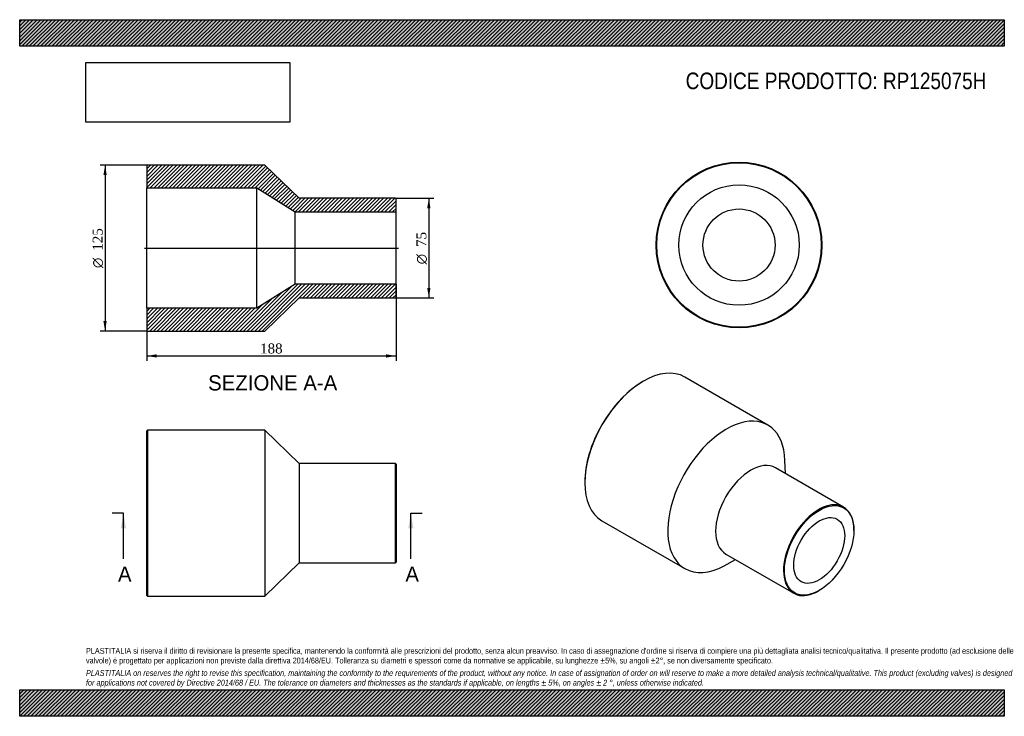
# Model space of a CAD drawing. Header units: millimetres. Extents: x 0 to 742, y 0 to 525.
import ezdxf
from ezdxf.enums import TextEntityAlignment as Align
from ezdxf.lldxf.tags import DXFTag

# ---------------------------------------------------------------- set-up
doc = ezdxf.new("R2010")
doc.units = ezdxf.units.MM
doc.header["$LTSCALE"] = 2.5
for name, color, linetype in [('Default', 7, 'Continuous'), ('DV4_Default', 7, 'Continuous'), ('RP125075H', 7, 'Continuous')]:
    doc.layers.add(name, color=color, linetype=linetype)
doc.styles.add('SEACAD_Solid_Edge_ANSI', font='seans.ttf')
doc.styles.add('SEACAD_Solid_Edge_ANSI1_Symbols', font='semeca1.ttf')
doc.styles.add('SEACAD_Times_New_Roman', font='times.ttf')
tags = doc.linetypes.add('CENTER2', pattern=[28.575, 19.05, -3.175, 3.175, -3.175]).pattern_tags.tags
tags[10:11] = [DXFTag(74, 4), DXFTag(75, 0), DXFTag(340, '0'), DXFTag(46, 0.0), DXFTag(50, 0.0), DXFTag(44, 0.0), DXFTag(45, 0.0)]
tags[8:9] = [DXFTag(74, 4), DXFTag(75, 0), DXFTag(340, '0'), DXFTag(46, 0.0), DXFTag(50, 0.0), DXFTag(44, 0.0), DXFTag(45, 0.0)]
tags[6:7] = [DXFTag(74, 4), DXFTag(75, 0), DXFTag(340, '0'), DXFTag(46, 0.0), DXFTag(50, 0.0), DXFTag(44, 0.0), DXFTag(45, 0.0)]
tags[4:5] = [DXFTag(74, 4), DXFTag(75, 0), DXFTag(340, '0'), DXFTag(46, 0.0), DXFTag(50, 0.0), DXFTag(44, 0.0), DXFTag(45, 0.0)]
doc.dimstyles.new('ANSImm', dxfattribs={"dimtxt": 7.5, "dimasz": 7.5, "dimexe": 3.75, "dimexo": 0, "dimgap": 1.875, "dimtad": 1, "dimdsep": 46, "dimtxsty": 'SEACAD_Times_New_Roman', "dimblk1": '_SE_FILLED', "dimblk2": '_SE_FILLED', "dimsah": 1, "dimcen": 3.75, "dimazin": 0, "dimtfac": 0.85, "dimtdec": 3, "dimtofl": 0, "dimtmove": 0, "dimatfit": 3, "dimfxl": 1, "dimarcsym": 0})
picture_1 = doc.add_image_def('image1.jpg', size_in_pixel=(4302, 1260))

# ---------------------------------------------------------------- blocks, each defined once
blk = doc.blocks.new('SE')
at = {"layer": 'RP125075H', "color": 7, "linetype": 'Continuous'}
for p, q in [((96.3, 215.63), (95.8, 215.13)), ((96.3, 215.63), (96.3, 90.63)), ((184.8, 215.63), (96.3, 215.63)), ((184.8, 215.63), (184.8, 90.63)), ((210.8, 190.63), (184.8, 215.63)), ((95.8, 91.13), (95.8, 215.13)), ((210.8, 190.63), (210.8, 115.63)), ((283.3, 190.63), (210.8, 190.63)), ((283.3, 115.63), (283.3, 190.63)), ((283.8, 190.13), (283.3, 190.63)), ((283.8, 190.13), (283.8, 116.13)), ((184.8, 90.63), (210.8, 115.63)), ((210.8, 115.63), (283.3, 115.63)), ((283.3, 115.63), (283.8, 116.13)), ((95.8, 91.13), (96.3, 90.63)), ((96.3, 90.63), (184.8, 90.63))]:
    blk.add_line(p, q, dxfattribs=at)
blk = doc.blocks.new('SE1')
at = {"layer": 'RP125075H', "color": 7, "linetype": 'Continuous'}
for p, q in [((470.33, 252.56), (469.98, 252.36)), ((564.16, 219.53), (501.58, 255.66)), ((621.31, 157.67), (570.04, 187.27)), ((577.4, 183.02), (577.07, 192.83)), ((426.14, 176.43), (426.14, 176.02)), ((439.08, 147.41), (501.66, 111.28)), ((629.08, 140.09), (629.08, 140.5)), ((532.54, 122.31), (583.81, 92.72)), ((531.24, 113.45), (539.9, 118.07)), ((602.56, 94.57), (602.91, 94.78))]:
    blk.add_line(p, q, dxfattribs=at)
for centre, major_axis, start_param, end_param in [((470.33, 201.53), (-31.25, -54.13), 3.141593, 6.283185), ((469.98, 201.74), (31, 53.69), 0.785398, 2.356195), ((532.91, 165.4), (-31.25, -54.13), 2.393952, 6.283185), ((551.29, 154.79), (-18.75, -32.48), 3.141593, 6.283185), ((602.56, 125.19), (18.75, 32.48), 0, 3.926991), ((602.56, 125.19), (18.75, 32.48), 5.497787, 6.283185), ((532.91, 165.4), (-31.25, -54.13), 0, 0.74764)]:
    blk.add_ellipse(centre, major_axis=major_axis, ratio=0.57735, start_param=start_param, end_param=end_param, dxfattribs=at)
for major_axis in [(-18.5, -32.04), (-13.6, -23.56)]:
    blk.add_ellipse((602.91, 124.99), major_axis=major_axis, ratio=0.57735, dxfattribs=at)
blk = doc.blocks.new('SE2')
at = {"layer": 'RP125075H', "color": 7, "linetype": 'Continuous'}
for radius in [62.5, 62, 45.4, 27.2]:
    blk.add_circle((542.46, 355.16), radius, dxfattribs=at)
blk = doc.blocks.new('SE4')
at = {"color": 7, "linetype": 'Continuous', "style": 'SEACAD_Solid_Edge_ANSI'}
blk.add_text('A', height=11.5, dxfattribs=at).set_placement((74.11, 112.88), align=Align.TOP_LEFT)
blk = doc.blocks.new('SE5')
at = {"color": 7, "linetype": 'Continuous', "style": 'SEACAD_Solid_Edge_ANSI'}
blk.add_text('A', height=11.5, dxfattribs=at).set_placement((290.83, 112.88), align=Align.TOP_LEFT)
blk = doc.blocks.new('SEANNOT_GROUP')
at = {"linetype": 'Continuous'}
blk.add_hatch(color=7, dxfattribs=at).paths.add_polyline_path([(80.17, 141.63), (78.26, 153.13), (76.34, 141.63)])
at = {"color": 7, "linetype": 'Continuous'}
blk.add_lwpolyline([(78.26, 118.63), (78.26, 153.13)], dxfattribs=at)
blk = doc.blocks.new('SEANNOT_GROUP1')
at = {"linetype": 'Continuous'}
blk.add_hatch(color=7, dxfattribs=at).paths.add_polyline_path([(296.89, 141.63), (294.98, 153.13), (293.06, 141.63)])
at = {"color": 7, "linetype": 'Continuous'}
blk.add_lwpolyline([(294.98, 118.63), (294.98, 153.13)], dxfattribs=at)
blk = doc.blocks.new('SE3')
at = {"layer": 'Default', "color": 7, "linetype": 'CENTER2'}
for p, q in [((78.26, 153.13), (69.63, 153.13)), ((294.98, 153.13), (303.6, 153.13))]:
    blk.add_line(p, q, dxfattribs=at)
at = {"layer": 'Default', "color": 7, "linetype": 'CENTER2', "const_width": 0.0001}
blk.add_lwpolyline([(78.26, 153.13), (294.98, 153.13)], dxfattribs=at)
at = {"layer": 'Default'}
for name in ['SEANNOT_GROUP', 'SEANNOT_GROUP1', 'SE4', 'SE5']:
    blk.add_blockref(name, (0, 0), dxfattribs=at)
blk = doc.blocks.new('SE6')
at = {"layer": 'RP125075H', "linetype": 'Continuous'}
h = blk.add_hatch(dxfattribs=at)
h.set_pattern_fill('LINE', scale=0.62992, angle=45, style=0)
h.paths.add_polyline_path([(210.8, 390.38), (184.8, 415.38), (96.3, 415.38), (95.8, 414.88), (95.8, 398.28), (178.8, 398.28), (207.8, 380.08), (283.8, 380.08), (283.8, 389.88), (283.3, 390.38)])
h = blk.add_hatch(dxfattribs=at)
h.set_pattern_fill('LINE', scale=0.62992, angle=45, style=0)
h.paths.add_polyline_path([(184.8, 290.38), (210.8, 315.38), (283.3, 315.38), (283.8, 315.88), (283.8, 325.68), (207.8, 325.68), (178.8, 307.48), (95.8, 307.48), (95.8, 290.88), (96.3, 290.38)])
at = {"layer": 'DV4_Default', "color": 7, "linetype": 'CENTER2'}
blk.add_line((94.05, 352.88), (285.55, 352.88), dxfattribs=at)
at = {"layer": 'RP125075H', "color": 7, "linetype": 'Continuous'}
for p, q in [((95.8, 414.88), (96.3, 415.38)), ((95.8, 414.88), (95.8, 398.28)), ((184.8, 415.38), (96.3, 415.38)), ((210.8, 390.38), (184.8, 415.38)), ((95.8, 307.48), (95.8, 398.28)), ((95.8, 398.28), (178.8, 398.28)), ((178.8, 307.48), (178.8, 398.28)), ((178.8, 398.28), (207.8, 380.08)), ((283.3, 390.38), (210.8, 390.38)), ((283.3, 390.38), (283.8, 389.88)), ((283.8, 380.08), (283.8, 389.88)), ((207.8, 325.68), (207.8, 380.08)), ((207.8, 380.08), (283.8, 380.08)), ((283.8, 325.68), (283.8, 380.08)), ((207.8, 325.68), (178.8, 307.48)), ((283.8, 325.68), (207.8, 325.68)), ((283.8, 315.88), (283.8, 325.68)), ((184.8, 290.38), (210.8, 315.38)), ((210.8, 315.38), (283.3, 315.38)), ((283.8, 315.88), (283.3, 315.38)), ((178.8, 307.48), (95.8, 307.48)), ((95.8, 307.48), (95.8, 290.88)), ((96.3, 290.38), (95.8, 290.88)), ((96.3, 290.38), (184.8, 290.38))]:
    blk.add_line(p, q, dxfattribs=at)
blk = doc.blocks.new('GDimGGroup')
at = {"layer": 'Default', "linetype": 'Continuous'}
for points in [[(309.79, 382.88), (308.54, 390.38), (307.29, 382.88)], [(309.79, 322.88), (307.29, 322.88), (308.54, 315.38)]]:
    blk.add_hatch(color=7, dxfattribs=at).paths.add_polyline_path(points)
at = {"layer": 'Default', "color": 7, "linetype": 'Continuous'}
for p, q in [((283.3, 390.38), (312.29, 390.38)), ((308.54, 390.38), (308.54, 315.38)), ((283.3, 315.38), (312.29, 315.38))]:
    blk.add_line(p, q, dxfattribs=at)
for s, style, p in [('75', 'SEACAD_Times_New_Roman', (299.17, 353.72)), ('O', 'SEACAD_Solid_Edge_ANSI1_Symbols', (299.17, 340.67))]:
    blk.add_text(s, height=7.5, rotation=90, dxfattribs=dict(at, style=style)).set_placement(p, align=Align.TOP_LEFT)
blk = doc.blocks.new('GDimGGroup1')
at = {"layer": 'Default', "linetype": 'Continuous'}
for points in [[(63.13, 407.88), (65.63, 407.88), (64.38, 415.38)], [(63.13, 297.88), (64.38, 290.38), (65.63, 297.88)]]:
    blk.add_hatch(color=7, dxfattribs=at).paths.add_polyline_path(points)
at = {"layer": 'Default', "color": 7, "linetype": 'Continuous'}
for p, q in [((96.3, 415.38), (60.63, 415.38)), ((64.38, 415.38), (64.38, 290.38)), ((96.3, 290.38), (60.63, 290.38))]:
    blk.add_line(p, q, dxfattribs=at)
for s, style, p in [('125', 'SEACAD_Times_New_Roman', (55.01, 350.88)), ('O', 'SEACAD_Solid_Edge_ANSI1_Symbols', (55.01, 337.82))]:
    blk.add_text(s, height=7.5, rotation=90, dxfattribs=dict(at, style=style)).set_placement(p, align=Align.TOP_LEFT)
blk = doc.blocks.new('DMBLK127')
at = {"layer": 'Default', "linetype": 'Continuous'}
for points in [[(103.3, 270.35), (103.3, 272.85), (95.8, 271.6)], [(276.3, 270.35), (283.8, 271.6), (276.3, 272.85)]]:
    blk.add_hatch(color=7, dxfattribs=at).paths.add_polyline_path(points)
at = {"layer": 'Default', "color": 7, "linetype": 'Continuous'}
for p, q in [((283.8, 325.68), (283.8, 267.85)), ((95.8, 307.48), (95.8, 267.85)), ((95.8, 271.6), (283.8, 271.6))]:
    blk.add_line(p, q, dxfattribs=at)
at = {"layer": 'Default', "color": 7, "linetype": 'Continuous', "style": 'SEACAD_Times_New_Roman'}
blk.add_text('188', height=7.5, dxfattribs=at).set_placement((181.27, 280.97), align=Align.TOP_LEFT)
blk = doc.blocks.new('_SE_FILLED')
at = {"color": 0}
blk.add_line((0, 0), (-1, 0), dxfattribs=at)
blk.add_solid([(0, 0), (-1, -0.1665), (-1, 0.1665), (0, 0)], dxfattribs=at)

msp = doc.modelspace()

# ---------------------------------------------------------------- hatches: boundary and pattern name
at = {"layer": 'Default', "linetype": 'Continuous'}
h = msp.add_hatch(dxfattribs=at)
h.set_pattern_fill('LINE', scale=0.62992, angle=45, style=0)
h.paths.add_polyline_path([(742.5, 505), (742.5, 525), (0, 525), (0, 505)])
for points in [[(742.5, 505), (742.5, 525), (0, 525), (0, 505)], [(742.5, 0), (742.5, 20), (0, 20), (0, 0)]]:
    msp.add_hatch(color=7, dxfattribs=at).paths.add_polyline_path(points)
h = msp.add_hatch(dxfattribs=at)
h.set_pattern_fill('LINE', scale=0.62992, angle=45, style=0)
h.paths.add_polyline_path([(742.5, 0), (742.5, 20), (0, 20), (0, 0)])

# ---------------------------------------------------------------- linework, layer by layer
at = {"layer": 'Default', "color": 7, "linetype": 'Continuous'}
for p, q in [((0, 525), (742.5, 525)), ((0, 505), (0, 525)), ((742.5, 525), (742.5, 505)), ((742.5, 505), (0, 505)), ((0, 20), (742.5, 20)), ((0, 0), (0, 20)), ((742.5, 20), (742.5, 0)), ((742.5, 0), (0, 0))]:
    msp.add_line(p, q, dxfattribs=at)

# ---------------------------------------------------------------- block references
at = {"layer": 'Default'}
for name in ['SE2', 'GDimGGroup1', 'SE6', 'GDimGGroup', 'SE1', 'SE', 'SE3']:
    msp.add_blockref(name, (0, 0), dxfattribs=at)

# ---------------------------------------------------------------- texts
at = {"layer": 'Default', "color": 7, "linetype": 'Continuous', "style": 'SEACAD_Solid_Edge_ANSI'}
msp.add_text('SEZIONE A-A', height=11.5, dxfattribs=at).set_placement((142.107, 257.053), align=Align.TOP_LEFT)
at = {"layer": 'Default', "attachment_point": 1}
for s, insert, char_height, width in [('{\\fArial Narrow|b0||i0||c0|p34;\\C7;\\H12.5;\\W1.;CODICE PRODOTTO: RP125075H}', (502.222, 485.159), 12.5, 227.53696), ("{\\fArial Narrow|b0||i0||c0|p34;\\C7;\\H4.375;\\W1.;PLASTITALIA si riserva il diritto di revisionare la presente specifica, mantenendo la conformità alle prescrizioni del prodotto, senza alcun preavviso. In caso di assegnazione d'ordine si riserva di compiere una più dettagliata analisi tecnico/qualitativa. Il presente prodotto (ad esclusione delle \\P}{\\fArial Narrow|b0||i0||c0|p34;\\C7;\\H4.375;\\W1.;valvole) è progettato per applicazioni non previste dalla direttiva 2014/68/EU. Tolleranza su diametri e spessori come da normative se applicabile, su lunghezze ±5%, su angoli ±2°, se non diversamente specificato.\\P}{\\fArial Narrow|b0||i0||c0|p34;\\C7;\\H1.25;\\W1.;   \\P}{\\fArial Narrow|b0||i1||c0|p34;\\C7;\\H4.375;\\W1.;PLASTITALIA on reserves the right to revise this specification, maintaining the conformity to the requirements of the product, without any notice. In case of assignation of order on will reserve to make a more detailed analysis technical/qualitative. This product (excluding valves) is designed \\P}{\\fArial Narrow|b0||i1||c0|p34;\\C7;\\H4.375;\\W1.;for applications not covered by Directive 2014/68 / EU. The tolerance on diameters and thicknesses as the standards if applicable, on lengths ± 5%, on angles ± 2 °, unless otherwise indicated.\\P}", (50, 51.506), 4.375, 642.5)]:
    msp.add_mtext(s, dxfattribs=dict(at, insert=insert, char_height=char_height, width=width))

# ---------------------------------------------------------------- dimensions: what is measured, and where the dimension line sits
at = {"layer": 'Default', "color": 7, "linetype": 'Continuous'}
dim = msp.add_linear_dim(base=(283.798, 271.599), p1=(95.798, 307.481), p2=(283.798, 325.681), text='\\A1;<>', dimstyle='ANSImm', dxfattribs=at)
dim.commit()
dim.dimension.update_dxf_attribs({"geometry": 'DMBLK127', "text_midpoint": (189.798, 271.599), "dimtype": 160})

# ---------------------------------------------------------------- pictures from other files: only their frames are drawn
image = msp.add_image(picture_1, insert=(50, 447.758), size_in_units=(153.643, 45))
image.dxf.flags = 7

doc.saveas('drawing.dxf')
